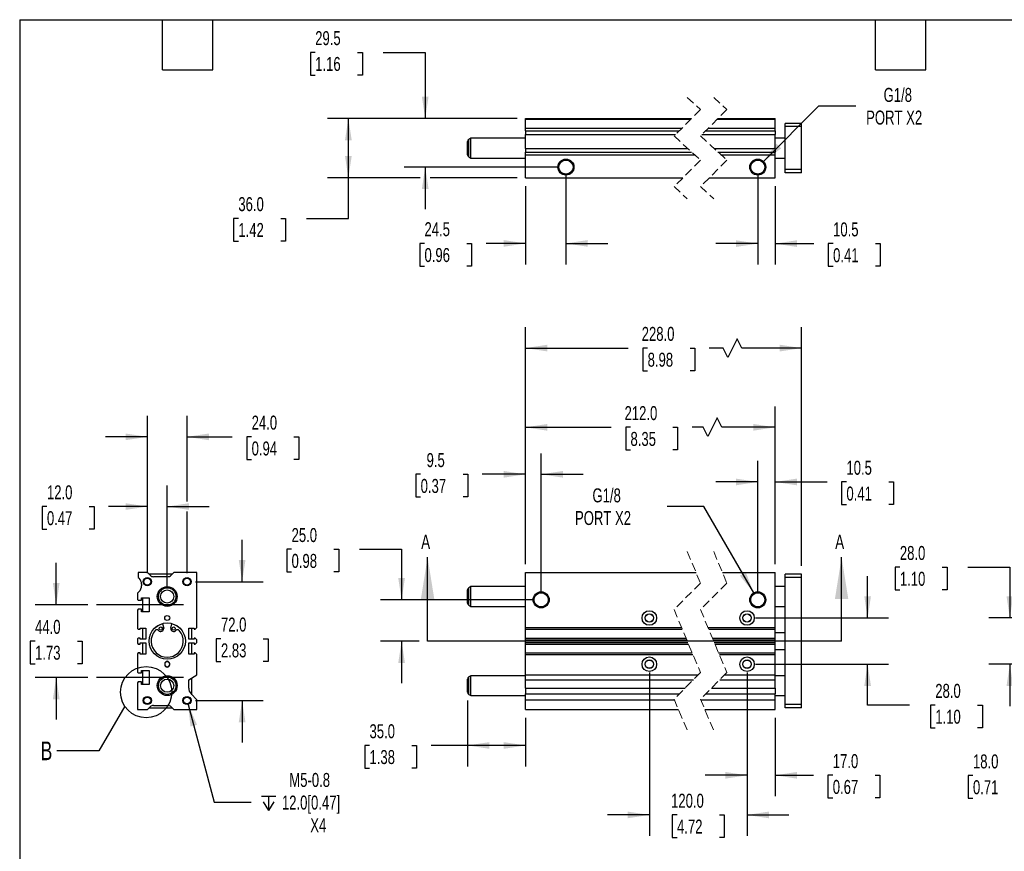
# Model space of a CAD drawing. Header units: millimetres. Extents: x 25 to 1092, y 25 to 838.
# Tile 2 of 4: x 25 to 621, y 334 to 838. Entities that reach past the tile are written whole.
import ezdxf

# ---------------------------------------------------------------- set-up
doc = ezdxf.new("R2010")
doc.units = ezdxf.units.MM
doc.header["$LTSCALE"] = 4
for name, pattern in [('SLD-Center', [19.05, 15.24, -1.27, 1.27, -1.27]), ('SLD-Dashed', [1.905, 1.27, -0.635]), ('SLD-Solid', [0])]:
    doc.linetypes.add(name, pattern=pattern)
doc.layers.add('CENTER', color=40, linetype='SLD-Center')
doc.layers.add('DIMENSIONS', color=140, linetype='SLD-Solid', lineweight=25)
doc.layers.add('TEXT', color=140, linetype='SLD-Solid', lineweight=25)
doc.styles.add('SLDTEXTSTYLE0', font='TXT', dxfattribs={"width": 0.7})
doc.dimstyles.new('SLDDIMSTYLE0', dxfattribs={"dimtxt": 8.632031, "dimasz": 13.208, "dimexe": 0, "dimexo": 0.0625, "dimgap": 2.158008, "dimtad": 0, "dimtih": 1, "dimtoh": 1, "dimrnd": 1e-09, "dimzin": 4, "dimdsep": 46, "dimtxsty": 'SLDTEXTSTYLE0', "dimsah": 1, "dimcen": 0.09, "dimadec": 0, "dimazin": 1, "dimtfac": 1, "dimtmove": 0, "dimatfit": 0, "dimfxl": 0, "dimfrac": 2, "dimtolj": 1, "dimtzin": 12, "dimarcsym": 0})
doc.dimstyles.new('SLDDIMSTYLE1', dxfattribs={"dimtxt": 8.632031, "dimasz": 13.208, "dimexe": 0, "dimexo": 0.0625, "dimgap": 2.158008, "dimtad": 0, "dimtih": 1, "dimtoh": 1, "dimrnd": 1e-09, "dimzin": 12, "dimdsep": 46, "dimtxsty": 'SLDTEXTSTYLE0', "dimsah": 1, "dimcen": 0.09, "dimadec": 0, "dimazin": 3, "dimtfac": 1, "dimtmove": 0, "dimatfit": 0, "dimfxl": 0, "dimfrac": 2, "dimtolj": 1, "dimtzin": 12, "dimarcsym": 0})
doc.dimstyles.new('SLDDIMSTYLE2', dxfattribs={"dimtxt": 8.632031, "dimasz": 13.208, "dimexe": 0, "dimexo": 0.0625, "dimgap": 2.158008, "dimtad": 0, "dimtih": 1, "dimtoh": 1, "dimrnd": 1e-09, "dimzin": 4, "dimdsep": 46, "dimtxsty": 'SLDTEXTSTYLE0', "dimsah": 1, "dimcen": 0.09, "dimadec": 0, "dimazin": 1, "dimtfac": 1, "dimtofl": 0, "dimtmove": 0, "dimatfit": 3, "dimfxl": 0, "dimfrac": 2, "dimtolj": 1, "dimtzin": 12, "dimarcsym": 0})
doc.dimstyles.new('SLDDIMSTYLE3', dxfattribs={"dimtxt": 8.632031, "dimasz": 13.208, "dimexe": 0, "dimexo": 0.0625, "dimgap": 2.158008, "dimtad": 0, "dimtih": 1, "dimtoh": 1, "dimrnd": 1e-09, "dimzin": 12, "dimdsep": 46, "dimtxsty": 'SLDTEXTSTYLE0', "dimsah": 1, "dimcen": 0, "dimadec": 0, "dimazin": 3, "dimtfac": 1, "dimtofl": 0, "dimtmove": 0, "dimatfit": 3, "dimfxl": 0, "dimfrac": 2, "dimtolj": 1, "dimtzin": 12, "dimarcsym": 0})
doc.dimstyles.new('SLDDIMSTYLE5', dxfattribs={"dimtxt": 0.18, "dimasz": 13.208, "dimexe": 0, "dimexo": 0.0625, "dimgap": 0, "dimtad": 0, "dimtih": 1, "dimtoh": 1, "dimdec": 0, "dimrnd": 1e-09, "dimzin": 0, "dimdsep": 46, "dimtxsty": 'Standard', "dimblk1": 'NONE', "dimblk2": 'NONE', "dimsah": 1, "dimcen": 0.09, "dimadec": 0, "dimazin": 0, "dimtfac": 13.208, "dimtdec": 0, "dimtofl": 0, "dimtmove": 0, "dimatfit": 3, "dimldrblk": 'NONE', "dimfxl": 0, "dimfrac": 2, "dimtolj": 1, "dimtzin": 0, "dimarcsym": 0})

# ---------------------------------------------------------------- blocks, each defined once
blk = doc.blocks.new('_D')
at = {"layer": 'DIMENSIONS'}
for p, q in [((189.99, 517.37), (187.09, 517.37)), ((187.09, 517.37), (187.09, 503.65)), ((215.64, 517.37), (218.54, 517.37)), ((218.54, 517.37), (218.54, 503.65)), ((231.2, 517.37), (256.6, 517.37)), ((256.6, 517.37), (256.6, 486.75)), ((187.09, 503.65), (189.99, 503.65)), ((218.54, 503.65), (215.64, 503.65)), ((336.02, 486.75), (243.9, 486.75)), ((267.26, 461.75), (243.9, 461.75)), ((256.6, 461.75), (256.6, 436.35))]:
    blk.add_line(p, q, dxfattribs=at)
for points in [[(256.6, 486.75), (258.63, 499.96), (254.57, 499.96)], [(256.6, 461.75), (254.57, 448.54), (258.63, 448.54)]]:
    blk.add_solid(points, dxfattribs=at)
at = {"layer": 'DIMENSIONS', "char_height": 8.467, "attachment_point": 1, "style": 'SLDTEXTSTYLE0'}
for s, insert in [('25.0', (189.99, 530.22)), ('0.98', (189.99, 514.56))]:
    blk.add_mtext(s, dxfattribs=dict(at, insert=insert))
blk = doc.blocks.new('_D_1')
at = {"layer": 'DIMENSIONS'}
for p, q in [((331.6, 508.33), (331.6, 575.48)), ((341.1, 491.83), (341.1, 575.48)), ((268.13, 562.78), (265.23, 562.78)), ((265.23, 562.78), (265.23, 549.06)), ((293.78, 562.78), (296.68, 562.78)), ((296.68, 562.78), (296.68, 549.06)), ((331.6, 562.78), (305.47, 562.78)), ((341.1, 562.78), (366.5, 562.78)), ((265.23, 549.06), (268.13, 549.06)), ((296.68, 549.06), (293.78, 549.06))]:
    blk.add_line(p, q, dxfattribs=at)
for points in [[(331.6, 562.78), (318.39, 564.81), (318.39, 560.75)], [(341.1, 562.78), (354.31, 560.75), (354.31, 564.81)]]:
    blk.add_solid(points, dxfattribs=at)
at = {"layer": 'DIMENSIONS', "char_height": 8.467, "attachment_point": 1, "style": 'SLDTEXTSTYLE0'}
for s, insert in [('9.5', (271.72, 575.63)), ('0.37', (268.13, 559.97))]:
    blk.add_mtext(s, dxfattribs=dict(at, insert=insert))
blk = doc.blocks.new('_D_2')
at = {"layer": 'DIMENSIONS'}
for p, q in [((472.23, 491.83), (472.23, 570.85)), ((482.73, 508.33), (482.73, 570.85)), ((472.23, 558.15), (446.83, 558.15)), ((482.73, 558.15), (514.21, 558.15)), ((525.9, 558.15), (523, 558.15)), ((523, 558.15), (523, 544.43)), ((551.55, 558.15), (554.45, 558.15)), ((554.45, 558.15), (554.45, 544.43)), ((523, 544.43), (525.9, 544.43)), ((554.45, 544.43), (551.55, 544.43))]:
    blk.add_line(p, q, dxfattribs=at)
for points in [[(472.23, 558.15), (459.02, 560.18), (459.02, 556.12)], [(482.73, 558.15), (495.94, 556.12), (495.94, 560.18)]]:
    blk.add_solid(points, dxfattribs=at)
at = {"layer": 'DIMENSIONS', "char_height": 8.467, "attachment_point": 1, "style": 'SLDTEXTSTYLE0'}
for s, insert in [('10.5', (525.9, 571)), ('0.41', (525.9, 555.35))]:
    blk.add_mtext(s, dxfattribs=dict(at, insert=insert))
blk = doc.blocks.new('_D_3')
at = {"layer": 'DIMENSIONS'}
for p, q in [((331.6, 508.33), (331.6, 603.95)), ((482.73, 508.33), (482.73, 603.95)), ((447.72, 596.9), (442.08, 585.61)), ((450.55, 591.25), (447.72, 596.9)), ((331.6, 591.25), (383.48, 591.25)), ((395.17, 591.25), (392.28, 591.25)), ((392.28, 591.25), (392.28, 577.53)), ((420.83, 591.25), (423.72, 591.25)), ((423.72, 591.25), (423.72, 577.53)), ((439.26, 591.25), (432.52, 591.25)), ((442.08, 585.61), (439.26, 591.25)), ((482.73, 591.25), (450.55, 591.25)), ((392.28, 577.53), (395.17, 577.53)), ((423.72, 577.53), (420.83, 577.53))]:
    blk.add_line(p, q, dxfattribs=at)
for points in [[(331.6, 591.25), (344.81, 589.22), (344.81, 593.28)], [(482.73, 591.25), (469.52, 593.28), (469.52, 589.22)]]:
    blk.add_solid(points, dxfattribs=at)
at = {"layer": 'DIMENSIONS', "char_height": 8.467, "attachment_point": 1, "style": 'SLDTEXTSTYLE0'}
for s, insert in [('212.0', (391.58, 604.1)), ('8.35', (395.17, 588.45))]:
    blk.add_mtext(s, dxfattribs=dict(at, insert=insert))
blk = doc.blocks.new('_D_4')
at = {"layer": 'DIMENSIONS'}
for p, q in [((331.6, 508.33), (331.6, 651.95)), ((498.73, 507.33), (498.73, 651.95)), ((459.76, 644.9), (454.11, 633.61)), ((462.58, 639.25), (459.76, 644.9)), ((331.6, 639.25), (393.86, 639.25)), ((405.55, 639.25), (402.66, 639.25)), ((402.66, 639.25), (402.66, 625.53)), ((431.21, 639.25), (434.1, 639.25)), ((434.1, 639.25), (434.1, 625.53)), ((451.29, 639.25), (442.9, 639.25)), ((454.11, 633.61), (451.29, 639.25)), ((498.73, 639.25), (462.58, 639.25)), ((402.66, 625.53), (405.55, 625.53)), ((434.1, 625.53), (431.21, 625.53))]:
    blk.add_line(p, q, dxfattribs=at)
for points in [[(331.6, 639.25), (344.81, 637.22), (344.81, 641.28)], [(498.73, 639.25), (485.52, 641.28), (485.52, 637.22)]]:
    blk.add_solid(points, dxfattribs=at)
at = {"layer": 'DIMENSIONS', "char_height": 8.467, "attachment_point": 1, "style": 'SLDTEXTSTYLE0'}
for s, insert in [('228.0', (401.96, 652.1)), ('8.98', (405.55, 636.45))]:
    blk.add_mtext(s, dxfattribs=dict(at, insert=insert))
blk = doc.blocks.new('_D_5')
at = {"layer": 'DIMENSIONS'}
for p, q in [((296.6, 425.69), (296.6, 385.82)), ((331.6, 415.17), (331.6, 385.82)), ((237.17, 398.52), (234.28, 398.52)), ((234.28, 398.52), (234.28, 384.81)), ((262.82, 398.52), (265.72, 398.52)), ((265.72, 398.52), (265.72, 384.81)), ((296.6, 398.52), (274.52, 398.52)), ((331.6, 398.52), (296.6, 398.52)), ((234.28, 384.81), (237.17, 384.81)), ((265.72, 384.81), (262.82, 384.81))]:
    blk.add_line(p, q, dxfattribs=at)
for points in [[(296.6, 398.52), (309.81, 396.49), (309.81, 400.56)], [(331.6, 398.52), (318.39, 400.56), (318.39, 396.49)]]:
    blk.add_solid(points, dxfattribs=at)
at = {"layer": 'DIMENSIONS', "char_height": 8.467, "attachment_point": 1, "style": 'SLDTEXTSTYLE0'}
for s, insert in [('35.0', (237.17, 411.37)), ('1.38', (237.17, 395.72))]:
    blk.add_mtext(s, dxfattribs=dict(at, insert=insert))
blk = doc.blocks.new('_D_6')
at = {"layer": 'DIMENSIONS'}
for p, q in [((406.6, 442.67), (406.6, 343.74)), ((465.73, 442.67), (465.73, 343.74)), ((406.6, 356.44), (381.2, 356.44)), ((423.34, 356.44), (420.44, 356.44)), ((420.44, 356.44), (420.44, 342.72)), ((448.99, 356.44), (451.89, 356.44)), ((451.89, 356.44), (451.89, 342.72)), ((465.73, 356.44), (491.13, 356.44)), ((420.44, 342.72), (423.34, 342.72)), ((451.89, 342.72), (448.99, 342.72))]:
    blk.add_line(p, q, dxfattribs=at)
for points in [[(406.6, 356.44), (393.39, 358.47), (393.39, 354.41)], [(465.73, 356.44), (478.94, 354.41), (478.94, 358.47)]]:
    blk.add_solid(points, dxfattribs=at)
at = {"layer": 'DIMENSIONS', "char_height": 8.467, "attachment_point": 1, "style": 'SLDTEXTSTYLE0'}
for s, insert in [('120.0', (419.75, 369.29)), ('4.72', (423.34, 353.63))]:
    blk.add_mtext(s, dxfattribs=dict(at, insert=insert))
blk = doc.blocks.new('_D_7')
at = {"layer": 'DIMENSIONS'}
for p, q in [((465.73, 442.67), (465.73, 367.74)), ((482.73, 415.17), (482.73, 367.74)), ((465.73, 380.44), (440.33, 380.44)), ((482.73, 380.44), (505.93, 380.44)), ((517.63, 380.44), (514.73, 380.44)), ((514.73, 380.44), (514.73, 366.72)), ((543.28, 380.44), (546.18, 380.44)), ((546.18, 380.44), (546.18, 366.72)), ((514.73, 366.72), (517.63, 366.72)), ((546.18, 366.72), (543.28, 366.72))]:
    blk.add_line(p, q, dxfattribs=at)
for points in [[(465.73, 380.44), (452.52, 382.47), (452.52, 378.41)], [(482.73, 380.44), (495.94, 378.41), (495.94, 382.47)]]:
    blk.add_solid(points, dxfattribs=at)
at = {"layer": 'DIMENSIONS', "char_height": 8.467, "attachment_point": 1, "style": 'SLDTEXTSTYLE0'}
for s, insert in [('17.0', (517.63, 393.29)), ('0.67', (517.63, 377.63))]:
    blk.add_mtext(s, dxfattribs=dict(at, insert=insert))
blk = doc.blocks.new('_D_8')
at = {"layer": 'DIMENSIONS'}
for p, q in [((538.73, 475.75), (538.73, 501.15)), ((470.81, 475.75), (551.43, 475.75)), ((470.81, 447.75), (551.43, 447.75)), ((538.73, 422.98), (538.73, 447.75)), ((564.13, 422.98), (538.73, 422.98)), ((579.69, 422.98), (576.79, 422.98)), ((576.79, 422.98), (576.79, 409.27)), ((605.34, 422.98), (608.24, 422.98)), ((608.24, 422.98), (608.24, 409.27)), ((576.79, 409.27), (579.69, 409.27)), ((608.24, 409.27), (605.34, 409.27))]:
    blk.add_line(p, q, dxfattribs=at)
for points in [[(538.73, 475.75), (540.76, 488.96), (536.7, 488.96)], [(538.73, 447.75), (536.7, 434.54), (540.76, 434.54)]]:
    blk.add_solid(points, dxfattribs=at)
at = {"layer": 'DIMENSIONS', "char_height": 8.467, "attachment_point": 1, "style": 'SLDTEXTSTYLE0'}
for s, insert in [('28.0', (579.69, 435.83)), ('1.10', (579.69, 420.18))]:
    blk.add_mtext(s, dxfattribs=dict(at, insert=insert))
blk = doc.blocks.new('_D_9')
at = {"layer": 'DIMENSIONS'}
for p, q in [((439.55, 543.35), (417.33, 543.35)), ((469.8, 490.96), (439.55, 543.35))]:
    blk.add_line(p, q, dxfattribs=at)
blk.add_solid([(469.8, 490.96), (464.95, 503.42), (461.43, 501.39)], dxfattribs=at)
at = {"layer": 'DIMENSIONS', "char_height": 8.467, "attachment_point": 1, "style": 'SLDTEXTSTYLE0'}
for s, insert in [('G1/8', (372.16, 554.26)), ('PORT X2', (361.59, 540.54))]:
    blk.add_mtext(s, dxfattribs=dict(at, insert=insert))
blk = doc.blocks.new('_D_10')
at = {"layer": 'DIMENSIONS'}
for p, q in [((558.25, 506.52), (555.35, 506.52)), ((555.35, 506.52), (555.35, 492.8)), ((583.9, 506.52), (586.8, 506.52)), ((586.8, 506.52), (586.8, 492.8)), ((599.46, 506.52), (624.86, 506.52)), ((624.86, 506.52), (624.86, 475.75)), ((555.35, 492.8), (558.25, 492.8)), ((586.8, 492.8), (583.9, 492.8)), ((667.23, 475.75), (612.16, 475.75)), ((667.23, 447.75), (612.16, 447.75)), ((624.86, 447.75), (624.86, 422.35))]:
    blk.add_line(p, q, dxfattribs=at)
for points in [[(624.86, 475.75), (626.89, 488.96), (622.82, 488.96)], [(624.86, 447.75), (622.82, 434.54), (626.89, 434.54)]]:
    blk.add_solid(points, dxfattribs=at)
at = {"layer": 'DIMENSIONS', "char_height": 8.467, "attachment_point": 1, "style": 'SLDTEXTSTYLE0'}
for s, insert in [('28.0', (558.25, 519.36)), ('1.10', (558.25, 503.71))]:
    blk.add_mtext(s, dxfattribs=dict(at, insert=insert))
blk = doc.blocks.new('_D_12')
at = {"layer": 'DIMENSIONS'}
for p, q in [((663.31, 421.67), (663.31, 367.55)), ((681.31, 421.67), (681.31, 367.55)), ((602.5, 380.25), (599.6, 380.25)), ((599.6, 380.25), (599.6, 366.53)), ((628.15, 380.25), (631.05, 380.25)), ((631.05, 380.25), (631.05, 366.53)), ((663.31, 380.25), (639.84, 380.25)), ((681.31, 380.25), (706.71, 380.25)), ((599.6, 366.53), (602.5, 366.53)), ((631.05, 366.53), (628.15, 366.53))]:
    blk.add_line(p, q, dxfattribs=at)
for points in [[(663.31, 380.25), (650.1, 382.28), (650.1, 378.22)], [(681.31, 380.25), (694.52, 378.22), (694.52, 382.28)]]:
    blk.add_solid(points, dxfattribs=at)
at = {"layer": 'DIMENSIONS', "char_height": 8.467, "attachment_point": 1, "style": 'SLDTEXTSTYLE0'}
for s, insert in [('18.0', (602.5, 393.1)), ('0.71', (602.5, 377.45))]:
    blk.add_mtext(s, dxfattribs=dict(at, insert=insert))
blk = doc.blocks.new('_D_19')
at = {"layer": 'DIMENSIONS'}
for p, q in [((204.29, 818.4), (201.4, 818.4)), ((201.4, 818.4), (201.4, 804.68)), ((229.95, 818.4), (232.84, 818.4)), ((232.84, 818.4), (232.84, 804.68)), ((245.5, 818.4), (270.9, 818.4)), ((270.9, 818.4), (270.9, 778.4)), ((201.4, 804.68), (204.29, 804.68)), ((232.84, 804.68), (229.95, 804.68)), ((326.52, 778.4), (258.2, 778.4)), ((351.02, 748.9), (258.2, 748.9)), ((270.9, 748.9), (270.9, 723.5))]:
    blk.add_line(p, q, dxfattribs=at)
for points in [[(270.9, 778.4), (272.94, 791.61), (268.87, 791.61)], [(270.9, 748.9), (268.87, 735.69), (272.94, 735.69)]]:
    blk.add_solid(points, dxfattribs=at)
at = {"layer": 'DIMENSIONS', "char_height": 8.467, "attachment_point": 1, "style": 'SLDTEXTSTYLE0'}
for s, insert in [('29.5', (204.29, 831.25)), ('1.16', (204.29, 815.6))]:
    blk.add_mtext(s, dxfattribs=dict(at, insert=insert))
blk = doc.blocks.new('_D_20')
at = {"layer": 'DIMENSIONS'}
for p, q in [((326.52, 778.4), (211.68, 778.4)), ((224.38, 742.4), (224.38, 778.4)), ((267.86, 742.4), (211.68, 742.4)), ((224.38, 717.83), (224.38, 742.4)), ((326.52, 742.4), (273.95, 742.4)), ((157.77, 717.83), (154.87, 717.83)), ((154.87, 717.83), (154.87, 704.11)), ((183.42, 717.83), (186.32, 717.83)), ((186.32, 717.83), (186.32, 704.11)), ((198.98, 717.83), (224.38, 717.83)), ((154.87, 704.11), (157.77, 704.11)), ((186.32, 704.11), (183.42, 704.11))]:
    blk.add_line(p, q, dxfattribs=at)
for points in [[(224.38, 778.4), (222.34, 765.19), (226.41, 765.19)], [(224.38, 742.4), (226.41, 755.61), (222.34, 755.61)]]:
    blk.add_solid(points, dxfattribs=at)
at = {"layer": 'DIMENSIONS', "char_height": 8.467, "attachment_point": 1, "style": 'SLDTEXTSTYLE0'}
for s, insert in [('36.0', (157.77, 730.68)), ('1.42', (157.77, 715.02))]:
    blk.add_mtext(s, dxfattribs=dict(at, insert=insert))
blk = doc.blocks.new('_D_21')
at = {"layer": 'DIMENSIONS'}
for p, q in [((356.1, 743.82), (356.1, 689.96)), ((331.6, 737.32), (331.6, 689.96)), ((270.46, 702.66), (267.56, 702.66)), ((267.56, 702.66), (267.56, 688.94)), ((296.11, 702.66), (299.01, 702.66)), ((299.01, 702.66), (299.01, 688.94)), ((331.6, 702.66), (307.8, 702.66)), ((356.1, 702.66), (381.5, 702.66)), ((267.56, 688.94), (270.46, 688.94)), ((299.01, 688.94), (296.11, 688.94))]:
    blk.add_line(p, q, dxfattribs=at)
for points in [[(331.6, 702.66), (318.39, 704.7), (318.39, 700.63)], [(356.1, 702.66), (369.31, 700.63), (369.31, 704.7)]]:
    blk.add_solid(points, dxfattribs=at)
at = {"layer": 'DIMENSIONS', "char_height": 8.467, "attachment_point": 1, "style": 'SLDTEXTSTYLE0'}
for s, insert in [('24.5', (270.46, 715.51)), ('0.96', (270.46, 699.86))]:
    blk.add_mtext(s, dxfattribs=dict(at, insert=insert))
blk = doc.blocks.new('_D_22')
at = {"layer": 'DIMENSIONS'}
for p, q in [((472.23, 743.82), (472.23, 689.84)), ((482.73, 737.32), (482.73, 689.84)), ((472.23, 702.54), (446.83, 702.54)), ((482.73, 702.54), (506.13, 702.54)), ((517.83, 702.54), (514.93, 702.54)), ((514.93, 702.54), (514.93, 688.82)), ((543.48, 702.54), (546.38, 702.54)), ((546.38, 702.54), (546.38, 688.82)), ((514.93, 688.82), (517.83, 688.82)), ((546.38, 688.82), (543.48, 688.82))]:
    blk.add_line(p, q, dxfattribs=at)
for points in [[(472.23, 702.54), (459.02, 704.57), (459.02, 700.51)], [(482.73, 702.54), (495.94, 700.51), (495.94, 704.57)]]:
    blk.add_solid(points, dxfattribs=at)
at = {"layer": 'DIMENSIONS', "char_height": 8.467, "attachment_point": 1, "style": 'SLDTEXTSTYLE0'}
for s, insert in [('10.5', (517.83, 715.39)), ('0.41', (517.83, 699.73))]:
    blk.add_mtext(s, dxfattribs=dict(at, insert=insert))
blk = doc.blocks.new('_D_23')
at = {"layer": 'DIMENSIONS'}
for p, q in [((475.67, 752.34), (509.27, 785.95)), ((509.27, 785.95), (531.5, 785.95))]:
    blk.add_line(p, q, dxfattribs=at)
blk.add_solid([(475.67, 752.34), (486.44, 760.24), (483.57, 763.12)], dxfattribs=at)
at = {"layer": 'DIMENSIONS', "char_height": 8.467, "attachment_point": 1, "style": 'SLDTEXTSTYLE0'}
for s, insert in [('G1/8', (548.42, 796.86)), ('PORT X2', (537.85, 783.14))]:
    blk.add_mtext(s, dxfattribs=dict(at, insert=insert))
blk = doc.blocks.new('_D_24')
at = {"layer": 'DIMENSIONS'}
for p, q in [((47.52, 483.75), (47.52, 509.15)), ((66.73, 483.75), (34.82, 483.75)), ((34.7, 461.75), (31.8, 461.75)), ((31.8, 461.75), (31.8, 448.03)), ((60.35, 461.75), (63.25, 461.75)), ((63.25, 461.75), (63.25, 448.03)), ((31.8, 448.03), (34.7, 448.03)), ((63.25, 448.03), (60.35, 448.03)), ((66.73, 439.75), (34.82, 439.75)), ((47.52, 439.75), (47.52, 414.35))]:
    blk.add_line(p, q, dxfattribs=at)
for points in [[(47.52, 483.75), (49.56, 496.96), (45.49, 496.96)], [(47.52, 439.75), (45.49, 426.54), (49.56, 426.54)]]:
    blk.add_solid(points, dxfattribs=at)
at = {"layer": 'DIMENSIONS', "char_height": 8.467, "attachment_point": 1, "style": 'SLDTEXTSTYLE0'}
for s, insert in [('44.0', (34.7, 474.6)), ('1.73', (34.7, 458.95))]:
    blk.add_mtext(s, dxfattribs=dict(at, insert=insert))
blk = doc.blocks.new('_D_25')
at = {"layer": 'DIMENSIONS'}
for p, q in [((102.71, 502.83), (102.71, 555.95)), ((114.71, 493.83), (114.71, 555.95)), ((41.89, 543.25), (38.99, 543.25)), ((38.99, 543.25), (38.99, 529.53)), ((67.54, 543.25), (70.44, 543.25)), ((70.44, 543.25), (70.44, 529.53)), ((102.71, 543.25), (79.24, 543.25)), ((114.71, 543.25), (140.11, 543.25)), ((38.99, 529.53), (41.89, 529.53)), ((70.44, 529.53), (67.54, 529.53))]:
    blk.add_line(p, q, dxfattribs=at)
for points in [[(102.71, 543.25), (89.5, 545.28), (89.5, 541.22)], [(114.71, 543.25), (127.92, 541.22), (127.92, 545.28)]]:
    blk.add_solid(points, dxfattribs=at)
at = {"layer": 'DIMENSIONS', "char_height": 8.467, "attachment_point": 1, "style": 'SLDTEXTSTYLE0'}
for s, insert in [('12.0', (41.89, 556.1)), ('0.47', (41.89, 540.45))]:
    blk.add_mtext(s, dxfattribs=dict(at, insert=insert))
blk = doc.blocks.new('_D_26')
at = {"layer": 'DIMENSIONS'}
for p, q in [((102.71, 502.83), (102.71, 598.18)), ((126.71, 546.3), (126.71, 598.18)), ((102.71, 585.48), (77.31, 585.48)), ((126.71, 585.48), (154.12, 585.48)), ((165.81, 585.48), (162.92, 585.48)), ((162.92, 585.48), (162.92, 571.76)), ((191.46, 585.48), (194.36, 585.48)), ((194.36, 585.48), (194.36, 571.76)), ((162.92, 571.76), (165.81, 571.76)), ((194.36, 571.76), (191.46, 571.76)), ((126.71, 502.83), (126.71, 540.2))]:
    blk.add_line(p, q, dxfattribs=at)
for points in [[(102.71, 585.48), (89.5, 587.51), (89.5, 583.45)], [(126.71, 585.48), (139.92, 583.45), (139.92, 587.51)]]:
    blk.add_solid(points, dxfattribs=at)
at = {"layer": 'DIMENSIONS', "char_height": 8.467, "attachment_point": 1, "style": 'SLDTEXTSTYLE0'}
for s, insert in [('24.0', (165.81, 598.33)), ('0.94', (165.81, 582.68))]:
    blk.add_mtext(s, dxfattribs=dict(at, insert=insert))
blk = doc.blocks.new('_D_27')
at = {"layer": 'DIMENSIONS'}
for p, q in [((160.06, 497.75), (160.06, 523.15)), ((131.79, 497.75), (172.76, 497.75)), ((147.23, 463.15), (144.33, 463.15)), ((144.33, 463.15), (144.33, 449.43)), ((172.88, 463.15), (175.78, 463.15)), ((175.78, 463.15), (175.78, 449.43)), ((144.33, 449.43), (147.23, 449.43)), ((175.78, 449.43), (172.88, 449.43)), ((131.79, 425.75), (172.76, 425.75)), ((160.06, 425.75), (160.06, 400.35))]:
    blk.add_line(p, q, dxfattribs=at)
for points in [[(160.06, 497.75), (162.09, 510.96), (158.02, 510.96)], [(160.06, 425.75), (158.02, 412.54), (162.09, 412.54)]]:
    blk.add_solid(points, dxfattribs=at)
at = {"layer": 'DIMENSIONS', "char_height": 8.467, "attachment_point": 1, "style": 'SLDTEXTSTYLE0'}
for s, insert in [('72.0', (147.23, 476)), ('2.83', (147.23, 460.35))]:
    blk.add_mtext(s, dxfattribs=dict(at, insert=insert))
blk = doc.blocks.new('SW_SYMBOL_HOLE_DEPTH')
at = {"layer": 'DIMENSIONS', "color": 0}
for p, q in [((0, 3500), (3200, 3500)), ((400, 2220), (1600, 300)), ((1600, 3500), (1600, 300)), ((2800, 2220), (1600, 300))]:
    blk.add_line(p, q, dxfattribs=at)
blk = doc.blocks.new('_D_28')
at = {"layer": 'DIMENSIONS'}
for p, q in [((127.35, 423.34), (143.23, 364.09)), ((143.23, 364.09), (165.45, 364.09))]:
    blk.add_line(p, q, dxfattribs=at)
blk.add_solid([(127.35, 423.34), (128.81, 410.05), (132.74, 411.1)], dxfattribs=at)
at = {"layer": 'DIMENSIONS', "xscale": 0.002688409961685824, "yscale": 0.002688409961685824, "zscale": 0.002688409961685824}
blk.add_blockref('SW_SYMBOL_HOLE_DEPTH', (171.8, 358.38), dxfattribs=at)
at = {"layer": 'DIMENSIONS', "char_height": 8.467, "attachment_point": 1, "style": 'SLDTEXTSTYLE0'}
for s, insert in [('M5-0.8', (188.61, 381.87)), ('12.0[0.47]', (184.15, 368.15)), ('X4', (201.3, 354.43))]:
    blk.add_mtext(s, dxfattribs=dict(at, insert=insert))
blk = doc.blocks.new('_None')

msp = doc.modelspace()

# ---------------------------------------------------------------- linework, layer by layer
at = {"color": 7, "linetype": 'SLD-Dashed', "lineweight": 18}
for p, q in [((429.54, 791.102), (437.54, 783.752)), ((445.54, 791.102), (453.54, 783.752)), ((437.54, 783.752), (421.54, 767.752)), ((453.54, 783.752), (437.54, 767.752)), ((421.54, 767.752), (437.54, 753.052)), ((437.54, 767.752), (453.54, 753.052)), ((437.54, 753.052), (421.54, 737.052)), ((453.54, 753.052), (437.54, 737.052)), ((421.54, 737.052), (429.54, 729.702)), ((437.54, 737.052), (445.54, 729.702)), ((429.54, 515.951), (437.54, 496.851)), ((445.54, 515.951), (453.54, 496.851)), ((437.54, 496.851), (421.54, 480.851)), ((453.54, 496.851), (437.54, 480.851)), ((421.54, 480.851), (437.54, 442.651)), ((437.54, 480.851), (453.54, 442.651)), ((437.54, 442.651), (421.54, 426.651)), ((453.54, 442.651), (437.54, 426.651)), ((421.54, 426.651), (429.54, 407.551)), ((437.54, 426.651), (445.54, 407.551))]:
    msp.add_line(p, q, dxfattribs=at)
for p, q in [((331.598, 778.402), (432.19, 778.402)), ((331.598, 777.902), (331.598, 778.402)), ((331.598, 772.402), (331.598, 777.902)), ((331.598, 777.902), (431.69, 777.902)), ((447.69, 777.902), (482.728, 777.902)), ((448.19, 778.402), (482.728, 778.402)), ((482.728, 777.902), (482.728, 778.402)), ((482.728, 772.402), (482.728, 777.902)), ((498.728, 775.402), (488.728, 775.402)), ((488.728, 773.402), (488.728, 775.402)), ((498.728, 773.402), (498.728, 775.402)), ((331.598, 772.402), (426.19, 772.402)), ((331.598, 770.781), (331.598, 772.402)), ((331.598, 770.781), (424.569, 770.781)), ((331.598, 770.781), (331.598, 768.66)), ((440.569, 770.781), (482.728, 770.781)), ((442.19, 772.402), (482.728, 772.402)), ((482.728, 770.781), (482.728, 772.402)), ((482.728, 770.781), (482.728, 768.66)), ((498.728, 773.402), (488.728, 773.402)), ((488.728, 747.402), (488.728, 773.402)), ((498.728, 747.402), (498.728, 773.402)), ((296.598, 756.423), (296.598, 764.382)), ((298.598, 766.402), (297.348, 765.681)), ((297.348, 755.124), (297.348, 765.681)), ((331.598, 766.402), (298.598, 766.402)), ((298.598, 754.402), (298.598, 766.402)), ((331.598, 768.66), (422.448, 768.66)), ((331.598, 760.145), (331.598, 768.66)), ((438.448, 768.66), (482.728, 768.66)), ((482.728, 760.145), (482.728, 768.66)), ((488.728, 766.402), (482.728, 766.402)), ((331.598, 760.145), (429.82, 760.145)), ((331.598, 760.145), (331.598, 758.024)), ((331.598, 758.024), (432.129, 758.024)), ((331.598, 756.402), (331.598, 758.024)), ((445.82, 760.145), (482.728, 760.145)), ((448.129, 758.024), (482.728, 758.024)), ((482.728, 760.145), (482.728, 758.024)), ((482.728, 756.402), (482.728, 758.024)), ((297.348, 755.124), (298.598, 754.402)), ((298.598, 754.402), (331.598, 754.402)), ((331.598, 756.402), (433.894, 756.402)), ((331.598, 742.402), (331.598, 756.402)), ((449.894, 756.402), (482.728, 756.402)), ((482.728, 742.402), (482.728, 756.402)), ((482.728, 754.402), (488.728, 754.402)), ((498.728, 747.402), (488.728, 747.402)), ((488.728, 745.402), (488.728, 747.402)), ((498.728, 745.402), (488.728, 745.402)), ((498.728, 745.402), (498.728, 747.402)), ((331.598, 742.402), (426.89, 742.402)), ((442.89, 742.402), (482.728, 742.402)), ((97.208, 503.251), (97.208, 500.251)), ((102.708, 503.251), (97.208, 503.251)), ((104.329, 501.629), (102.708, 503.251)), ((117.708, 502.251), (103.708, 502.251)), ((114.965, 500.751), (106.45, 500.751)), ((118.708, 503.251), (117.087, 501.629)), ((132.708, 503.251), (118.708, 503.251)), ((132.708, 469.931), (132.708, 503.251)), ((331.598, 503.251), (434.86, 503.251)), ((331.598, 469.931), (331.598, 503.251)), ((450.86, 503.251), (482.728, 503.251)), ((482.728, 469.931), (482.728, 503.251)), ((498.728, 502.251), (488.728, 502.251)), ((488.728, 500.251), (488.728, 502.251)), ((498.728, 500.251), (498.728, 502.251)), ((97.208, 500.251), (97.681, 499.777)), ((99.208, 496.181), (99.208, 495.321)), ((298.598, 494.751), (297.348, 494.029)), ((331.598, 494.751), (298.598, 494.751)), ((298.598, 488.751), (298.598, 494.751)), ((488.728, 494.751), (482.728, 494.751)), ((498.728, 500.251), (488.728, 500.251)), ((488.728, 423.251), (488.728, 500.251)), ((498.728, 423.251), (498.728, 500.251)), ((97.681, 491.724), (96.708, 490.751)), ((96.708, 490.751), (96.708, 486.951)), ((296.598, 488.751), (296.598, 492.73)), ((297.348, 488.751), (297.348, 494.029)), ((96.708, 486.951), (97.208, 486.451)), ((97.208, 486.451), (99.208, 486.451)), ((99.208, 486.451), (99.208, 487.951)), ((99.208, 487.951), (103.708, 487.951)), ((99.708, 487.951), (99.708, 479.551)), ((103.708, 487.951), (103.708, 479.551)), ((296.598, 484.771), (296.598, 488.751)), ((297.348, 483.472), (297.348, 488.751)), ((297.348, 483.472), (298.598, 482.751)), ((298.598, 482.751), (298.598, 488.751)), ((97.208, 481.051), (96.708, 480.551)), ((96.708, 480.551), (96.708, 469.431)), ((99.208, 481.051), (97.208, 481.051)), ((99.208, 479.551), (99.208, 481.051)), ((103.708, 479.551), (99.208, 479.551)), ((298.598, 482.751), (331.598, 482.751)), ((482.728, 482.751), (488.728, 482.751)), ((111.925, 472.169), (112.591, 469.497)), ((116.825, 469.497), (117.491, 472.169)), ((96.708, 469.431), (97.208, 468.931)), ((97.208, 468.931), (98.358, 468.931)), ((98.358, 468.931), (98.358, 469.651)), ((98.358, 469.651), (101.708, 469.651)), ((99.708, 469.651), (99.708, 462.851)), ((101.708, 469.651), (101.708, 462.851)), ((127.708, 469.651), (131.058, 469.651)), ((127.708, 462.851), (127.708, 469.651)), ((129.708, 462.851), (129.708, 469.651)), ((131.058, 469.651), (131.058, 468.931)), ((131.058, 468.931), (131.708, 468.931)), ((131.708, 468.931), (132.708, 469.931)), ((331.598, 469.931), (426.114, 469.931)), ((331.598, 468.931), (331.598, 469.931)), ((331.598, 468.931), (426.533, 468.931)), ((331.598, 463.581), (331.598, 468.931)), ((442.114, 469.931), (482.728, 469.931)), ((442.533, 468.931), (482.728, 468.931)), ((482.728, 468.931), (482.728, 469.931)), ((482.728, 463.581), (482.728, 468.931)), ((488.728, 466.751), (482.728, 466.751)), ((97.208, 463.581), (96.708, 463.081)), ((96.708, 463.081), (96.708, 460.421)), ((96.708, 460.421), (97.208, 459.921)), ((98.358, 463.581), (97.208, 463.581)), ((97.208, 459.921), (98.358, 459.921)), ((98.358, 462.851), (98.358, 463.581)), ((101.708, 462.851), (98.358, 462.851)), ((98.358, 459.921), (98.358, 460.651)), ((98.358, 460.651), (101.708, 460.651)), ((99.708, 460.651), (99.708, 453.851)), ((101.708, 460.651), (101.708, 453.851)), ((131.058, 462.851), (127.708, 462.851)), ((127.708, 460.651), (131.058, 460.651)), ((127.708, 453.851), (127.708, 460.651)), ((129.708, 453.851), (129.708, 460.651)), ((131.058, 463.581), (131.058, 462.851)), ((131.708, 463.581), (131.058, 463.581)), ((131.058, 460.651), (131.058, 459.921)), ((131.058, 459.921), (131.708, 459.921)), ((132.708, 462.581), (131.708, 463.581)), ((131.708, 459.921), (132.708, 460.921)), ((132.708, 460.921), (132.708, 462.581)), ((331.598, 463.581), (428.774, 463.581)), ((331.598, 462.581), (331.598, 463.581)), ((331.598, 462.581), (429.193, 462.581)), ((331.598, 460.921), (331.598, 462.581)), ((331.598, 459.921), (331.598, 460.921)), ((331.598, 460.921), (429.888, 460.921)), ((331.598, 459.921), (430.307, 459.921)), ((331.598, 454.571), (331.598, 459.921)), ((444.774, 463.581), (482.728, 463.581)), ((445.193, 462.581), (482.728, 462.581)), ((445.888, 460.921), (482.728, 460.921)), ((446.307, 459.921), (482.728, 459.921)), ((482.728, 462.581), (482.728, 463.581)), ((482.728, 460.921), (482.728, 462.581)), ((482.728, 459.921), (482.728, 460.921)), ((482.728, 454.571), (482.728, 459.921)), ((97.208, 454.571), (96.708, 454.071)), ((96.708, 454.071), (96.708, 442.951)), ((98.358, 454.571), (97.208, 454.571)), ((98.358, 453.851), (98.358, 454.571)), ((101.708, 453.851), (98.358, 453.851)), ((131.058, 453.851), (127.708, 453.851)), ((131.058, 454.571), (131.058, 453.851)), ((131.708, 454.571), (131.058, 454.571)), ((132.708, 453.571), (131.708, 454.571)), ((132.708, 441.251), (132.708, 453.571)), ((331.598, 454.571), (432.548, 454.571)), ((331.598, 453.571), (331.598, 454.571)), ((331.598, 441.251), (331.598, 453.571)), ((331.598, 453.571), (432.967, 453.571)), ((448.548, 454.571), (482.728, 454.571)), ((448.967, 453.571), (482.728, 453.571)), ((482.728, 456.751), (488.728, 456.751)), ((482.728, 453.571), (482.728, 454.571)), ((482.728, 441.251), (482.728, 453.571)), ((113.208, 448.001), (113.208, 447.501)), ((116.208, 447.501), (116.208, 448.001)), ((96.708, 442.951), (97.208, 442.451)), ((97.208, 442.451), (99.208, 442.451)), ((99.208, 442.451), (99.208, 443.951)), ((99.208, 443.951), (103.708, 443.951)), ((99.708, 443.951), (99.708, 435.551)), ((103.708, 443.951), (103.708, 435.551)), ((127.708, 438.364), (132.708, 441.251)), ((331.598, 441.251), (436.14, 441.251)), ((331.598, 438.364), (331.598, 441.251)), ((452.14, 441.251), (482.728, 441.251)), ((482.728, 438.364), (482.728, 441.251)), ((97.208, 437.051), (96.708, 436.551)), ((96.708, 436.551), (96.708, 420.251)), ((99.208, 437.051), (97.208, 437.051)), ((99.208, 435.551), (99.208, 437.051)), ((103.708, 435.551), (99.208, 435.551)), ((127.708, 433.322), (127.708, 438.364)), ((129.708, 429.251), (129.708, 439.519)), ((296.598, 434.751), (296.598, 438.73)), ((298.598, 440.751), (297.348, 440.029)), ((297.348, 434.751), (297.348, 440.029)), ((331.598, 440.751), (298.598, 440.751)), ((298.598, 434.751), (298.598, 440.751)), ((331.598, 438.364), (433.254, 438.364)), ((331.598, 433.322), (331.598, 438.364)), ((449.254, 438.364), (482.728, 438.364)), ((488.728, 440.751), (482.728, 440.751)), ((482.728, 433.322), (482.728, 438.364)), ((132.708, 426.251), (129.172, 429.786)), ((296.598, 430.771), (296.598, 434.751)), ((297.348, 429.472), (297.348, 434.751)), ((297.348, 429.472), (298.598, 428.751)), ((298.598, 428.751), (298.598, 434.751)), ((331.598, 433.322), (428.211, 433.322)), ((331.598, 433.322), (331.598, 429.786)), ((331.598, 429.786), (424.676, 429.786)), ((331.598, 426.251), (331.598, 429.786)), ((440.676, 429.786), (482.728, 429.786)), ((444.211, 433.322), (482.728, 433.322)), ((482.728, 433.322), (482.728, 429.786)), ((482.728, 426.251), (482.728, 429.786)), ((132.708, 420.251), (132.708, 426.251)), ((298.598, 428.751), (331.598, 428.751)), ((331.598, 426.251), (421.708, 426.251)), ((331.598, 420.251), (331.598, 426.251)), ((437.708, 426.251), (482.728, 426.251)), ((482.728, 428.751), (488.728, 428.751)), ((482.728, 420.251), (482.728, 426.251)), ((498.728, 423.251), (488.728, 423.251)), ((488.728, 421.251), (488.728, 423.251)), ((498.728, 421.251), (498.728, 423.251)), ((96.708, 420.251), (102.708, 420.251)), ((102.708, 420.251), (104.329, 421.872)), ((103.708, 421.251), (117.708, 421.251)), ((106.45, 422.751), (114.965, 422.751)), ((117.087, 421.872), (118.708, 420.251)), ((118.708, 420.251), (132.708, 420.251)), ((331.598, 420.251), (424.221, 420.251)), ((440.221, 420.251), (482.728, 420.251)), ((498.728, 421.251), (488.728, 421.251))]:
    msp.add_line(p, q)
for centre, radius in [((356.098, 748.902), 4.864), ((356.098, 748.902), 4.283), ((472.228, 748.902), 4.864), ((472.228, 748.902), 4.283), ((102.708, 497.751), 2.5), ((102.708, 497.751), 2.067), ((114.708, 488.751), 6), ((126.708, 497.751), 2.5), ((126.708, 497.751), 2.067), ((114.708, 488.751), 5.278), ((114.708, 488.751), 3.979), ((341.098, 486.751), 4.864), ((341.098, 486.751), 4.283), ((472.228, 486.751), 4.864), ((472.228, 486.751), 4.283), ((114.708, 475.751), 1.5), ((406.598, 475.751), 4.4), ((406.598, 475.751), 2.6), ((406.598, 475.751), 2.458), ((465.728, 475.751), 4.4), ((465.728, 475.751), 2.6), ((465.728, 475.751), 2.458), ((114.708, 461.751), 11), ((110.798, 469.341), 1), ((118.618, 469.341), 1), ((406.598, 447.751), 4.4), ((406.598, 447.751), 2.6), ((406.598, 447.751), 2.458), ((465.728, 447.751), 4.4), ((465.728, 447.751), 2.6), ((465.728, 447.751), 2.458), ((114.708, 434.751), 6), ((114.708, 434.751), 5.278), ((114.708, 434.751), 3.979), ((102.708, 425.751), 2.5), ((102.708, 425.751), 2.067), ((126.708, 425.751), 2.5), ((126.708, 425.751), 2.067)]:
    msp.add_circle(centre, radius)
for centre, radius, start, end in [((298.098, 764.382), 1.5, 120.000784, 179.998868), ((298.098, 756.423), 1.5, 180.001132, 239.999216), ((106.45, 503.751), 3, 225, 270), ((114.965, 503.751), 3, 270, 315), ((94.208, 496.181), 5, 0, 45.995745), ((94.208, 495.321), 5, 314.004255, 0), ((298.098, 492.73), 1.5, 120.000717, 179.998881), ((298.098, 484.771), 1.5, 180.001181, 239.99915), ((114.708, 461.011), 11.5, 104.004872, 136.119148), ((114.708, 461.011), 11.5, 43.880852, 75.995128), ((114.708, 461.751), 9.74, 138.680777, 41.319223), ((108.407, 467.29), 1.35, 40.612764, 138.68078), ((110.798, 469.341), 1.8, 220.612764, 4.965492), ((118.618, 469.341), 1.8, 175.034508, 319.387236), ((121.009, 467.29), 1.35, 41.319223, 139.387236), ((114.708, 448.001), 1.5, 0, 180), ((114.708, 447.751), 1.5, 0, 180), ((114.708, 447.751), 1.5, 180, 0), ((114.708, 447.501), 1.5, 180, 0), ((298.098, 438.73), 1.5, 120.00085, 179.998819), ((132.708, 433.322), 5, 180, 225), ((298.098, 430.771), 1.5, 180.001119, 239.999283), ((106.45, 419.751), 3, 90, 135), ((114.965, 419.751), 3, 45, 90)]:
    msp.add_arc(centre, radius, start, end)
at = {"layer": 'CENTER'}
for p, q in [((124.608, 483.751), (71.808, 483.751)), ((124.608, 439.751), (71.808, 439.751))]:
    msp.add_line(p, q, dxfattribs=at)
at = {"layer": 'TEXT'}
for p, q in [((25.4, 838.2), (1092.2, 838.2)), ((25.4, 838.2), (25.4, 25.4)), ((111.76, 807.72), (111.76, 838.2)), ((142.24, 807.72), (142.24, 838.2)), ((543.56, 807.72), (543.56, 838.2)), ((574.04, 807.72), (574.04, 838.2)), ((111.76, 807.72), (142.24, 807.72)), ((543.56, 807.72), (574.04, 807.72)), ((522.983, 461.751), (272.342, 461.751))]:
    msp.add_line(p, q, dxfattribs=at)
at = {"layer": 'TEXT', "linetype": 'SLD-Solid'}
for p, q in [((272.342, 461.751), (272.342, 512.551)), ((522.983, 461.751), (522.983, 512.551))]:
    msp.add_line(p, q, dxfattribs=at)
at = {"layer": 'TEXT'}
msp.add_circle((101.968, 430.829), 15.504, dxfattribs=at)
for points in [[(272.342, 512.551), (268.278, 487.151), (276.406, 487.151)], [(522.983, 512.551), (518.919, 487.151), (527.047, 487.151)]]:
    msp.add_solid(points, dxfattribs=at)

# ---------------------------------------------------------------- texts
at = {"layer": 'TEXT', "attachment_point": 1, "style": 'SLDTEXTSTYLE0'}
for s, insert, char_height in [('A', (268.485, 526.262), 8.632), ('A', (519.126, 526.262), 8.632), ('B', (38.101, 400.898), 11.289)]:
    msp.add_mtext(s, dxfattribs=dict(at, insert=insert, char_height=char_height))

# ---------------------------------------------------------------- dimensions: what is measured, and where the dimension line sits
at = {"layer": 'DIMENSIONS'}
for base, p1, p2, dimstyle, picture, middle in [((270.903, 778.402), (356.098, 748.902), (331.598, 778.402), 'SLDDIMSTYLE1', '_D_19', (270.903, 818.402)), ((224.375, 778.402), (331.598, 742.402), (331.598, 778.402), 'SLDDIMSTYLE2', '_D_20', (224.375, 717.83)), ((256.598, 461.751), (341.098, 486.751), (272.342, 461.751), 'SLDDIMSTYLE0', '_D', (256.598, 517.37)), ((160.055, 425.751), (126.708, 497.751), (126.708, 425.751), 'SLDDIMSTYLE0', '_D_27', (160.055, 463.154)), ((624.855, 447.751), (672.311, 475.751), (672.311, 447.751), 'SLDDIMSTYLE0', '_D_10', (624.855, 506.515)), ((47.524, 483.751), (71.808, 439.751), (71.808, 483.751), 'SLDDIMSTYLE0', '_D_24', (47.524, 461.751)), ((538.728, 475.751), (465.728, 447.751), (465.728, 475.751), 'SLDDIMSTYLE0', '_D_8', (538.728, 422.985))]:
    dim = msp.add_linear_dim(base=base, p1=p1, p2=p2, angle=90, dimstyle=dimstyle, dxfattribs=at)
    dim.commit()
    dim.dimension.update_dxf_attribs({"geometry": picture, "text_midpoint": middle, "dimtype": 160})
for p1, p2, text, picture, middle in [((468.788, 745.463), (475.667, 752.342), 'G1/8\\PPORT X2', '_D_23', (562.541, 785.946)), ((474.66, 482.538), (469.796, 490.963), 'G1/8\\PPORT X2', '_D_9', (386.283, 543.346)), ((126.061, 428.166), (127.355, 423.336), 'M5-0.8\\P{\\fGDT;x}12.0[0.47]\\PX4', '_D_28', (208.755, 364.093))]:
    dim = msp.add_diameter_dim_2p(p1=p1, p2=p2, text=text, dimstyle='SLDDIMSTYLE3', override={"dimpost": '<>'}, dxfattribs=at)
    dim.commit()
    dim.dimension.update_dxf_attribs({"geometry": picture, "text_midpoint": middle, "dimtype": 163})
for base, p1, p2, dimstyle, picture, middle in [((356.098, 702.664), (331.598, 742.402), (356.098, 748.902), 'SLDDIMSTYLE1', '_D_21', (283.282, 702.664)), ((482.728, 702.539), (472.228, 748.902), (482.728, 742.402), 'SLDDIMSTYLE1', '_D_22', (530.655, 702.539)), ((126.708, 585.483), (102.708, 497.751), (126.708, 497.751), 'SLDDIMSTYLE0', '_D_26', (178.639, 585.483)), ((341.098, 562.779), (331.598, 503.251), (341.098, 486.751), 'SLDDIMSTYLE1', '_D_1', (280.952, 562.779)), ((482.728, 558.152), (472.228, 486.751), (482.728, 503.251), 'SLDDIMSTYLE1', '_D_2', (538.728, 558.152)), ((102.708, 543.251), (114.708, 488.751), (102.708, 497.751), 'SLDDIMSTYLE0', '_D_25', (54.718, 543.251)), ((482.728, 380.44), (465.728, 447.751), (482.728, 420.251), 'SLDDIMSTYLE0', '_D_7', (530.455, 380.44)), ((296.598, 398.525), (331.598, 420.251), (296.598, 430.771), 'SLDDIMSTYLE2', '_D_5', (249.999, 398.525)), ((681.311, 380.251), (663.311, 426.751), (681.311, 426.751), 'SLDDIMSTYLE0', '_D_12', (615.322, 380.251))]:
    dim = msp.add_linear_dim(base=base, p1=p1, p2=p2, dimstyle=dimstyle, dxfattribs=at)
    dim.commit()
    dim.dimension.update_dxf_attribs({"geometry": picture, "text_midpoint": middle, "dimtype": 160})
for base, p1, p2, text, dimstyle, picture, middle in [((498.728, 639.251), (331.598, 503.251), (498.728, 502.251), '228.0', 'SLDDIMSTYLE2', '_D_4', (418.38, 639.251)), ((482.728, 591.251), (331.598, 503.251), (482.728, 503.251), '212.0', 'SLDDIMSTYLE2', '_D_3', (408, 591.251)), ((465.728, 356.44), (406.598, 447.751), (465.728, 447.751), '120.0', 'SLDDIMSTYLE0', '_D_6', (436.163, 356.44))]:
    dim = msp.add_linear_dim(base=base, p1=p1, p2=p2, text=text, dimstyle=dimstyle, dxfattribs=at)
    dim.commit()
    dim.dimension.update_dxf_attribs({"geometry": picture, "text_midpoint": middle, "dimtype": 160})

# ---------------------------------------------------------------- leaders
at = {"layer": 'TEXT', "has_arrowhead": 0}
msp.add_leader([(89.01, 422.317), (73.226, 395.263), (47.826, 395.263)], dimstyle='SLDDIMSTYLE5', dxfattribs=at)

doc.saveas('drawing.dxf')
